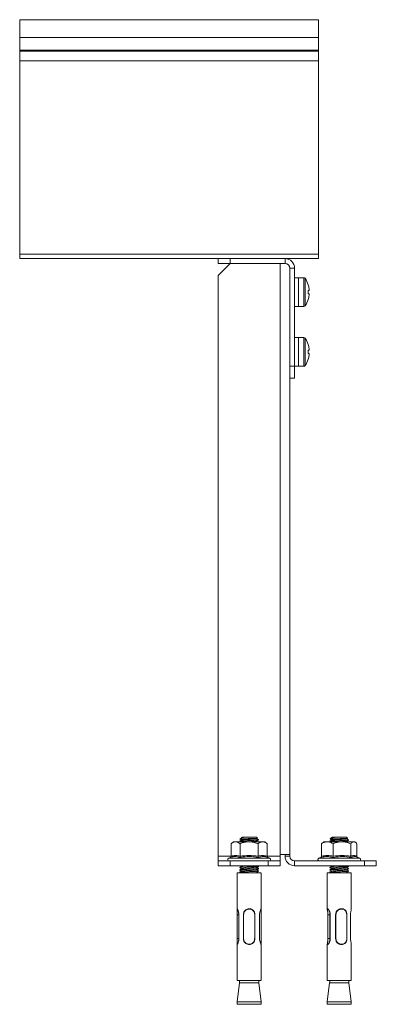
# Model space of a CAD drawing. Header units: millimetres. Extents: x -229 to 367, y -1014 to -58.
# Tile 7 of 7: x 218 to 367, y -470 to -58. Entities that reach past the tile are written whole.
import ezdxf

# ---------------------------------------------------------------- set-up
doc = ezdxf.new("R2010")
doc.units = ezdxf.units.MM

msp = doc.modelspace()

# ---------------------------------------------------------------- linework, layer by layer
at = {"color": 7, "linetype": 'Continuous', "lineweight": 15}
for p, q in [((342.61, -57.56), (217.61, -57.56)), ((217.61, -57.56), (217.61, -65.02)), ((342.61, -57.56), (342.61, -65.02)), ((217.61, -65.02), (217.61, -70.33)), ((342.61, -65.02), (342.61, -70.33)), ((217.61, -70.33), (217.61, -70.69)), ((217.61, -70.69), (217.61, -74.82)), ((342.61, -70.33), (342.61, -70.69)), ((342.61, -70.69), (342.61, -74.82)), ((217.61, -74.82), (217.61, -155.66)), ((342.61, -74.82), (342.61, -155.66)), ((217.61, -155.66), (217.61, -157.56)), ((342.61, -155.66), (342.61, -157.56)), ((217.61, -157.56), (300.61, -157.56)), ((300.61, -159.56), (300.61, -157.56)), ((300.61, -157.56), (305.61, -157.56)), ((305.61, -159.56), (300.61, -159.56)), ((305.61, -159.56), (300.61, -164.56)), ((305.61, -157.56), (305.61, -159.56)), ((305.61, -157.56), (328.61, -157.56)), ((305.61, -159.56), (328.61, -159.56)), ((328.61, -157.56), (342.61, -157.56)), ((300.61, -407.57), (300.61, -164.56)), ((330.61, -161.56), (330.61, -202.56)), ((332.61, -161.56), (332.61, -202.56)), ((334.21, -165.56), (332.61, -165.56)), ((336.53, -165.56), (334.21, -165.56)), ((334.21, -171.56), (334.21, -165.56)), ((334.21, -165.56), (334.21, -177.56)), ((338.29, -168.47), (338.31, -168.46)), ((334.21, -177.56), (334.21, -171.56)), ((338.69, -170.85), (338.29, -170.85)), ((338.29, -172.27), (338.69, -172.27)), ((338.69, -170.23), (338.69, -170.85)), ((338.69, -172.27), (338.69, -172.9)), ((338.31, -174.67), (338.29, -174.66)), ((332.61, -177.56), (334.21, -177.56)), ((334.21, -177.56), (336.53, -177.56)), ((334.21, -190.56), (332.61, -190.56)), ((336.53, -190.56), (334.21, -190.56)), ((334.21, -196.56), (334.21, -190.56)), ((334.21, -190.56), (334.21, -202.56)), ((338.29, -193.47), (338.31, -193.46)), ((334.21, -202.56), (334.21, -196.56)), ((338.69, -195.85), (338.29, -195.85)), ((338.29, -197.27), (338.69, -197.27)), ((338.69, -195.23), (338.69, -195.85)), ((338.69, -197.27), (338.69, -197.9)), ((338.31, -199.67), (338.29, -199.66)), ((330.61, -202.56), (332.61, -202.56)), ((330.61, -207.56), (330.61, -202.56)), ((332.61, -202.56), (334.21, -202.56)), ((332.61, -202.56), (332.61, -207.56)), ((334.21, -202.56), (336.53, -202.56)), ((332.61, -207.56), (330.61, -207.56)), ((330.61, -406.92), (330.61, -207.56)), ((310.61, -399.57), (310.44, -399.73)), ((316.61, -399.57), (310.61, -399.57)), ((317.09, -400.05), (316.61, -399.57)), ((348.29, -399.57), (348.09, -399.77)), ((348.32, -399.57), (348.29, -399.57)), ((354.29, -399.57), (348.32, -399.57)), ((354.8, -400.08), (354.29, -399.57)), ((307.11, -401.57), (306.07, -402.4)), ((306.1, -407.63), (306.1, -402.37)), ((307.11, -401.57), (307.95, -401.57)), ((313.55, -401.57), (307.95, -401.57)), ((309.65, -401.32), (310.08, -401.57)), ((310.2, -399.98), (309.8, -400.37)), ((309.8, -407.63), (309.8, -402.37)), ((310.52, -399.8), (310.25, -399.95)), ((319.21, -401.57), (313.55, -401.57)), ((316.69, -400.33), (317.09, -400.09)), ((317.31, -407.63), (317.31, -402.37)), ((320.11, -401.57), (319.21, -401.57)), ((321.15, -402.4), (320.11, -401.57)), ((321.11, -407.63), (321.11, -402.37)), ((343.91, -407.63), (343.91, -402.37)), ((344.79, -401.57), (344.39, -401.89)), ((344.79, -401.57), (346.34, -401.57)), ((352.46, -401.57), (346.34, -401.57)), ((347.33, -401.35), (347.72, -401.57)), ((347.81, -400.05), (347.48, -400.38)), ((348.21, -399.82), (347.84, -400.03)), ((348.77, -407.63), (348.77, -402.37)), ((357.41, -401.57), (352.46, -401.57)), ((354.37, -400.35), (354.77, -400.12)), ((354.8, -401.57), (354.4, -401.34)), ((356.15, -407.63), (356.15, -402.37)), ((357.79, -401.57), (357.41, -401.57)), ((358.19, -401.89), (357.79, -401.57)), ((358.68, -407.63), (358.68, -402.37)), ((300.61, -409.57), (300.61, -407.57)), ((326.61, -407.57), (326.61, -406.92)), ((326.61, -406.92), (330.61, -406.92)), ((326.61, -407.57), (326.61, -409.57)), ((328.61, -406.92), (328.61, -407.57)), ((330.61, -407.57), (330.61, -406.92)), ((300.61, -411.57), (300.61, -409.57)), ((300.61, -409.57), (305.61, -409.57)), ((305.61, -411.57), (300.61, -411.57)), ((305.69, -408.14), (305.07, -408.37)), ((305.61, -409.57), (305.61, -411.57)), ((321.61, -409.57), (305.61, -409.57)), ((321.61, -411.57), (305.61, -411.57)), ((317.57, -411.8), (317.17, -411.57)), ((317.57, -411.86), (317.53, -411.84)), ((322.15, -408.37), (321.5, -408.13)), ((321.61, -411.57), (321.61, -409.57)), ((321.61, -409.57), (326.61, -409.57)), ((326.61, -411.57), (321.61, -411.57)), ((326.61, -409.57), (326.61, -411.57)), ((361.79, -409.57), (332.61, -409.57)), ((332.61, -411.57), (361.79, -411.57)), ((343.71, -408.02), (342.75, -408.37)), ((359.84, -408.37), (358.55, -407.9)), ((361.79, -411.57), (361.79, -409.57)), ((361.79, -409.57), (366.79, -409.57)), ((366.79, -411.57), (361.79, -411.57)), ((366.79, -409.57), (366.79, -411.57)), ((308.61, -414.57), (308.61, -429.57)), ((308.61, -414.57), (318.49, -414.57)), ((309.69, -412.34), (309.65, -412.36)), ((309.69, -413.34), (309.65, -413.36)), ((309.65, -414.32), (310.08, -414.57)), ((309.69, -414.34), (309.65, -414.36)), ((309.66, -414.39), (309.97, -414.57)), ((317.57, -412.86), (317.53, -412.84)), ((317.57, -413.86), (317.53, -413.84)), ((318.61, -429.57), (318.61, -414.57)), ((318.61, -415.57), (318.61, -429.57)), ((346.29, -414.57), (346.29, -429.75)), ((346.29, -414.57), (356.29, -414.57)), ((347.33, -414.35), (347.72, -414.57)), ((354.8, -414.57), (354.4, -414.34)), ((356.29, -429.79), (356.29, -414.73)), ((308.61, -429.57), (308.61, -430.54)), ((308.64, -442.07), (308.64, -432.07)), ((309.28, -432.07), (309.28, -442.07)), ((311.21, -442.07), (311.21, -432.07)), ((316.01, -432.07), (316.01, -442.07)), ((317.94, -442.07), (317.94, -432.07)), ((318.57, -442.07), (318.57, -432.07)), ((318.61, -430.56), (318.61, -429.62)), ((346.57, -442.07), (346.57, -432.07)), ((347.29, -430.87), (347.29, -443.26)), ((347.51, -432.07), (347.51, -442.07)), ((349.76, -442.07), (349.76, -432.07)), ((349.79, -432.07), (349.76, -432.07)), ((352.24, -429.57), (352.23, -429.57)), ((354.5, -442.07), (354.5, -432.07)), ((356.02, -442.07), (356.02, -432.07)), ((308.61, -443.58), (308.61, -444.55)), ((308.61, -444.56), (308.61, -459.57)), ((318.61, -444.51), (318.61, -443.56)), ((318.61, -459.57), (318.61, -444.56)), ((318.61, -444.57), (318.61, -458.57)), ((346.29, -444.38), (346.29, -459.57)), ((349.79, -442.07), (349.76, -442.07)), ((352.23, -444.57), (352.24, -444.57)), ((356.29, -459.41), (356.29, -444.37)), ((308.61, -459.57), (318.49, -459.57)), ((309.59, -460.57), (308.61, -468.57)), ((309.59, -460.57), (317.62, -460.57)), ((309.61, -459.57), (309.61, -460.57)), ((317.61, -460.57), (317.61, -459.57)), ((317.62, -460.57), (317.63, -460.57)), ((318.61, -468.57), (317.63, -460.57)), ((346.29, -459.57), (356.29, -459.57)), ((347.27, -460.57), (346.29, -468.57)), ((347.27, -460.57), (355.31, -460.57)), ((347.29, -459.57), (347.29, -460.57)), ((355.29, -460.57), (355.29, -459.57)), ((356.29, -468.57), (355.31, -460.57)), ((308.61, -468.57), (308.61, -469.57)), ((308.61, -468.57), (318.6, -468.57)), ((318.61, -469.57), (308.61, -469.57)), ((318.6, -468.57), (318.61, -468.57)), ((318.61, -469.57), (318.61, -468.57)), ((346.29, -468.57), (346.29, -469.57)), ((346.29, -468.57), (356.29, -468.57)), ((346.33, -469.57), (346.29, -469.57)), ((356.29, -469.57), (346.33, -469.57)), ((356.29, -469.57), (356.29, -468.57))]:
    msp.add_line(p, q, dxfattribs=at)
at = {"color": 7, "linetype": 'Continuous', "lineweight": 0}
for p, q in [((217.61, -65.02), (342.61, -65.02)), ((217.61, -70.33), (342.61, -70.33)), ((217.61, -70.69), (342.61, -70.69)), ((217.61, -74.82), (342.61, -74.82)), ((217.61, -155.66), (342.61, -155.66)), ((326.61, -406.92), (326.61, -159.56)), ((328.61, -159.56), (328.61, -157.56)), ((332.61, -161.56), (330.61, -161.56)), ((336.53, -165.56), (336.53, -177.56)), ((336.97, -165.79), (336.97, -177.34)), ((336.53, -190.56), (336.53, -202.56)), ((336.97, -190.79), (336.97, -202.34)), ((306.1, -407.57), (300.61, -407.57)), ((326.61, -407.57), (321.11, -407.57)), ((330.61, -407.57), (328.61, -407.57)), ((305.07, -408.37), (322.15, -408.37)), ((332.61, -409.57), (332.61, -411.57)), ((342.75, -408.37), (359.84, -408.37)), ((308.64, -432.07), (309.28, -432.07)), ((311.29, -432.08), (311.29, -442.06)), ((315.92, -442.06), (315.92, -432.08)), ((346.57, -432.07), (347.29, -432.07)), ((349.79, -442.07), (349.79, -432.07)), ((349.9, -432.08), (349.9, -442.06)), ((354.44, -442.06), (354.44, -432.08)), ((308.64, -442.07), (309.28, -442.07)), ((346.57, -442.07), (347.29, -442.07))]:
    msp.add_line(p, q, dxfattribs=at)
at = {"color": 7, "linetype": 'Continuous', "lineweight": 15}
for centre, radius, start, end in [((328.61, -161.56), 4, 0, 90), ((328.61, -161.56), 2, 0, 90), ((336.53, -166.1), 0.54, 35.2515, 90), ((328.81, -171.56), 10, 18.0819, 35.2515), ((328.81, -171.56), 9.97, 7.7067, 18.0605), ((327.26, -171.56), 11.05, 356.3161, 3.6839), ((328.81, -171.56), 9.97, 341.9395, 352.2933), ((328.81, -171.56), 10, 324.7485, 341.9181), ((336.53, -177.02), 0.54, 270, 324.7485), ((336.53, -191.1), 0.54, 35.2515, 90), ((328.81, -196.56), 10, 18.0819, 35.2515), ((328.81, -196.56), 9.97, 7.7067, 18.0605), ((327.26, -196.56), 11.05, 356.3161, 3.6839), ((328.81, -196.56), 10, 324.7485, 341.9181), ((328.81, -196.56), 9.97, 341.9395, 352.2933), ((336.53, -202.02), 0.54, 270, 324.7485), ((332.61, -407.57), 4, 180, 270), ((332.61, -407.57), 2, 180, 270), ((305.28, -408.95), 0.619, 110, 270), ((321.94, -408.95), 0.619, 270, 70), ((342.96, -408.95), 0.619, 110, 270), ((359.62, -408.95), 0.619, 270, 70), ((313.61, -415.67), 5, 1.146, 12.709), ((313.61, -458.47), 5, 347.291, 358.854)]:
    msp.add_arc(centre, radius, start, end, dxfattribs=at)
for centre, major_axis, start_param, end_param in [((351.29, -415.67), (3.85, 3.85), 5.592581, 5.624807), ((351.29, -458.47), (-3.85, 3.85), 3.799971, 3.832197)]:
    msp.add_ellipse(centre, major_axis=major_axis, ratio=0.826352, start_param=start_param, end_param=end_param, dxfattribs=at)
for points, knots in [([(307.95, -401.57), (307.46, -401.67), (306.83, -401.8), (306.24, -402.26), (306.1, -402.37)], [0, 0, 0, 0, 0.769007, 1, 1, 1, 1]), ([(309.8, -402.37), (309.54, -402.18), (309.02, -401.79), (308.39, -401.58), (308.03, -401.57), (307.95, -401.57)], [0, 0, 0, 0, 0.434794, 0.879848, 1, 1, 1, 1]), ([(309.65, -400.32), (309.79, -400.4), (310.08, -400.56), (310.36, -400.73), (310.5, -400.81)], [0, 0, 0, 0, 0.512735, 1, 1, 1, 1]), ([(310.52, -400.8), (310.37, -400.88), (310.08, -401.05), (309.79, -401.21), (309.65, -401.3)], [0, 0, 0, 0, 0.499874, 1, 1, 1, 1]), ([(317.5, -400.8), (317.53, -400.8), (317.65, -400.83), (317.23, -400.88), (316.3, -400.94), (314.91, -401.01), (313.34, -401.07), (311.8, -401.13), (310.56, -401.19), (309.79, -401.25), (309.74, -401.28), (309.72, -401.3)], [0, 0, 0, 0, 0.0405946, 0.1655946, 0.2905946, 0.4155946, 0.5405946, 0.6655946, 0.7905946, 0.9155946, 1, 1, 1, 1]), ([(313.55, -401.57), (312.56, -401.67), (311.28, -401.8), (310.08, -402.26), (309.8, -402.37)], [0, 0, 0, 0, 0.769007, 1, 1, 1, 1]), ([(309.82, -400.39), (309.84, -400.38), (309.9, -400.36), (310.5, -400.33), (311.42, -400.29), (312.6, -400.26), (313.87, -400.23), (315.08, -400.19), (316.11, -400.16), (316.81, -400.12), (317.14, -400.09), (317.08, -400.08), (317.06, -400.07)], [0, 0, 0, 0, 0.092603, 0.203638, 0.314707, 0.424132, 0.532857, 0.640699, 0.747094, 0.853343, 0.957417, 1, 1, 1, 1]), ([(311.63, -399.67), (311.37, -399.71), (310.83, -399.79), (310.33, -399.9), (310.25, -399.97), (310.22, -400)], [0, 0, 0, 0, 0.353545, 0.721803, 1, 1, 1, 1]), ([(310.46, -399.76), (310.46, -399.75), (310.43, -399.74), (310.77, -399.71), (311.25, -399.68), (311.58, -399.67), (311.63, -399.67)], [0, 0, 0, 0, 0.147383, 0.536302, 0.920923, 1, 1, 1, 1]), ([(311.63, -399.67), (311.51, -399.68), (311.09, -399.7), (310.63, -399.75), (310.59, -399.78), (310.57, -399.8)], [0, 0, 0, 0, 0.200774, 0.687845, 1, 1, 1, 1]), ([(316.67, -400.32), (316.6, -400.34), (316.46, -400.38), (315.7, -400.44), (314.63, -400.51), (313.4, -400.57), (312.2, -400.63), (311.23, -400.69), (310.63, -400.75), (310.59, -400.78), (310.57, -400.8)], [0, 0, 0, 0, 0.119252, 0.251877, 0.384502, 0.517128, 0.649753, 0.782378, 0.915003, 1, 1, 1, 1]), ([(316.67, -401.32), (316.6, -401.34), (316.46, -401.38), (315.7, -401.44), (314.63, -401.51), (313.81, -401.55), (313.4, -401.57)], [0, 0, 0, 0, 0.230605, 0.48707, 0.743535, 1, 1, 1, 1]), ([(317.31, -402.37), (316.78, -402.18), (315.72, -401.79), (314.43, -401.58), (313.71, -401.57), (313.55, -401.57)], [0, 0, 0, 0, 0.434794, 0.879848, 1, 1, 1, 1]), ([(316.69, -401.33), (316.83, -401.24), (317.12, -401.07), (317.41, -400.91), (317.56, -400.82)], [0, 0, 0, 0, 0.499822, 1, 1, 1, 1]), ([(317.57, -400.8), (317.42, -400.71), (317.14, -400.55), (316.86, -400.39), (316.72, -400.31)], [0, 0, 0, 0, 0.512051, 1, 1, 1, 1]), ([(317.17, -401.57), (317.16, -401.56), (317.01, -401.47), (316.86, -401.39), (316.72, -401.31)], [0, 0, 0, 0, 0.080124, 1, 1, 1, 1]), ([(319.21, -401.57), (319.13, -401.57), (318.52, -401.59), (317.88, -401.93), (317.35, -402.33), (317.31, -402.37)], [0, 0, 0, 0, 0.127944, 0.927356, 1, 1, 1, 1]), ([(321.11, -402.37), (320.95, -402.25), (320.34, -401.79), (319.69, -401.66), (319.21, -401.57)], [0, 0, 0, 0, 0.263898, 1, 1, 1, 1]), ([(346.34, -401.57), (345.7, -401.67), (344.87, -401.8), (344.09, -402.26), (343.91, -402.37)], [0, 0, 0, 0, 0.769007, 1, 1, 1, 1]), ([(344.41, -401.99), (344.27, -402.06), (344.1, -402.14), (343.94, -402.33), (343.91, -402.37)], [0, 0, 0, 0, 0.816942, 1, 1, 1, 1]), ([(348.77, -402.37), (348.43, -402.18), (347.74, -401.79), (346.91, -401.58), (346.44, -401.57), (346.34, -401.57)], [0, 0, 0, 0, 0.4347938, 0.8798477, 1, 1, 1, 1]), ([(348.21, -400.82), (348.06, -400.91), (347.77, -401.07), (347.48, -401.24), (347.34, -401.32)], [0, 0, 0, 0, 0.499872, 1, 1, 1, 1]), ([(355.17, -400.85), (355.16, -400.86), (355.15, -400.89), (354.48, -400.94), (353.31, -401.01), (351.79, -401.07), (350.21, -401.13), (348.78, -401.19), (347.77, -401.26), (347.28, -401.31), (347.38, -401.34), (347.41, -401.35)], [0, 0, 0, 0, 0.056877, 0.183056, 0.309235, 0.435414, 0.561593, 0.687772, 0.813951, 0.94013, 1, 1, 1, 1]), ([(347.5, -400.41), (347.49, -400.41), (347.46, -400.39), (347.86, -400.36), (348.64, -400.33), (349.74, -400.29), (350.99, -400.26), (352.25, -400.23), (353.38, -400.19), (354.24, -400.16), (354.76, -400.12), (354.78, -400.1), (354.79, -400.09)], [0, 0, 0, 0, 0.042143, 0.154961, 0.265428, 0.37593, 0.484796, 0.592966, 0.700257, 0.806107, 0.911814, 1, 1, 1, 1]), ([(347.49, -400.44), (347.59, -400.49), (347.81, -400.62), (348.04, -400.76), (348.18, -400.84)], [0, 0, 0, 0, 0.400351, 1, 1, 1, 1]), ([(349.8, -399.67), (349.5, -399.71), (348.88, -399.79), (348.21, -399.91), (347.84, -400), (347.83, -400.06), (347.83, -400.07)], [0, 0, 0, 0, 0.2876667, 0.5873054, 0.9017092, 1, 1, 1, 1]), ([(348.1, -399.78), (348.13, -399.77), (348.21, -399.74), (348.76, -399.71), (349.36, -399.68), (349.74, -399.67), (349.8, -399.67)], [0, 0, 0, 0, 0.300694, 0.61968, 0.935142, 1, 1, 1, 1]), ([(354.32, -400.35), (354.31, -400.36), (354.3, -400.39), (353.78, -400.44), (352.87, -400.51), (351.68, -400.57), (350.45, -400.63), (349.33, -400.69), (348.56, -400.76), (348.18, -400.8), (348.22, -400.82), (348.22, -400.82)], [0, 0, 0, 0, 0.055295, 0.189222, 0.323149, 0.457076, 0.591002, 0.724929, 0.858856, 0.992783, 1, 1, 1, 1]), ([(352.46, -401.57), (351.49, -401.67), (350.22, -401.8), (349.04, -402.26), (348.77, -402.37)], [0, 0, 0, 0, 0.769007, 1, 1, 1, 1]), ([(354.32, -401.35), (354.31, -401.36), (354.3, -401.39), (353.78, -401.44), (352.87, -401.51), (352.07, -401.55), (351.67, -401.57)], [0, 0, 0, 0, 0.120976, 0.413984, 0.706992, 1, 1, 1, 1]), ([(356.15, -402.37), (355.64, -402.18), (354.59, -401.79), (353.33, -401.58), (352.61, -401.57), (352.46, -401.57)], [0, 0, 0, 0, 0.434794, 0.879848, 1, 1, 1, 1]), ([(354.37, -401.35), (354.52, -401.27), (354.81, -401.1), (355.1, -400.94), (355.24, -400.85)], [0, 0, 0, 0, 0.499892, 1, 1, 1, 1]), ([(355.25, -400.83), (355.11, -400.75), (354.83, -400.58), (354.54, -400.42), (354.4, -400.34)], [0, 0, 0, 0, 0.511958, 1, 1, 1, 1]), ([(357.41, -401.57), (357.36, -401.57), (356.96, -401.59), (356.53, -401.93), (356.18, -402.33), (356.15, -402.37)], [0, 0, 0, 0, 0.127944, 0.927356, 1, 1, 1, 1]), ([(358.68, -402.37), (358.57, -402.25), (358.17, -401.79), (357.73, -401.66), (357.41, -401.57)], [0, 0, 0, 0, 0.263898, 1, 1, 1, 1]), ([(306.1, -407.63), (306.1, -407.69), (306.09, -407.79), (306, -407.94), (305.88, -408.06), (305.77, -408.11), (305.71, -408.13), (305.71, -408.13)], [0, 0, 0, 0, 0.236168, 0.471367, 0.732415, 0.993147, 1, 1, 1, 1]), ([(309.6, -408.13), (309.6, -408.13), (309.63, -408.11), (309.69, -408.06), (309.75, -407.94), (309.79, -407.79), (309.8, -407.69), (309.8, -407.63)], [0, 0, 0, 0, 0.006853, 0.267585, 0.528633, 0.763832, 1, 1, 1, 1]), ([(317.5, -408.13), (317.5, -408.13), (317.47, -408.11), (317.42, -408.06), (317.36, -407.94), (317.31, -407.79), (317.31, -407.69), (317.31, -407.63)], [0, 0, 0, 0, 0.006853, 0.267585, 0.528633, 0.763832, 1, 1, 1, 1]), ([(321.5, -408.13), (321.5, -408.13), (321.45, -408.11), (321.34, -408.06), (321.22, -407.94), (321.13, -407.79), (321.12, -407.69), (321.11, -407.63)], [0, 0, 0, 0, 0.006853, 0.267585, 0.528633, 0.763832, 1, 1, 1, 1]), ([(343.91, -407.63), (343.9, -407.69), (343.89, -407.79), (343.81, -407.94), (343.69, -408.06), (343.58, -408.11), (343.53, -408.13), (343.53, -408.13)], [0, 0, 0, 0, 0.236168, 0.471367, 0.732415, 0.993147, 1, 1, 1, 1]), ([(348.64, -408.13), (348.64, -408.13), (348.66, -408.11), (348.7, -408.06), (348.74, -407.94), (348.77, -407.79), (348.77, -407.69), (348.77, -407.63)], [0, 0, 0, 0, 0.006853, 0.267585, 0.528633, 0.763832, 1, 1, 1, 1]), ([(356.41, -408.13), (356.41, -408.13), (356.37, -408.11), (356.3, -408.06), (356.22, -407.94), (356.17, -407.79), (356.16, -407.69), (356.15, -407.63)], [0, 0, 0, 0, 0.006853, 0.267585, 0.528633, 0.763832, 1, 1, 1, 1]), ([(358.87, -408.02), (358.84, -407.99), (358.77, -407.93), (358.69, -407.79), (358.68, -407.69), (358.68, -407.63)], [0, 0, 0, 0, 0.290567, 0.644554, 1, 1, 1, 1]), ([(310.22, -407.97), (310.17, -408), (309.98, -408.11), (309.79, -408.21), (309.65, -408.3)], [0, 0, 0, 0, 0.234904, 1, 1, 1, 1]), ([(310.52, -411.8), (310.37, -411.88), (310.08, -412.05), (309.79, -412.21), (309.65, -412.3)], [0, 0, 0, 0, 0.499874, 1, 1, 1, 1]), ([(317.5, -411.8), (317.53, -411.8), (317.65, -411.83), (317.23, -411.88), (316.3, -411.94), (314.91, -412.01), (313.34, -412.07), (311.8, -412.13), (310.56, -412.19), (309.79, -412.25), (309.74, -412.28), (309.72, -412.3)], [0, 0, 0, 0, 0.0405946, 0.1655946, 0.2905946, 0.4155946, 0.5405946, 0.6655946, 0.7905946, 0.9155946, 1, 1, 1, 1]), ([(309.97, -411.57), (310.01, -411.59), (310.17, -411.68), (310.32, -411.77), (310.44, -411.84)], [0, 0, 0, 0, 0.253652, 1, 1, 1, 1]), ([(310.08, -411.57), (310.08, -411.57), (310.22, -411.65), (310.36, -411.73), (310.5, -411.81)], [0, 0, 0, 0, 0.002951, 1, 1, 1, 1]), ([(313.4, -411.57), (313, -411.59), (312.19, -411.63), (311.23, -411.69), (310.63, -411.75), (310.59, -411.78), (310.57, -411.8)], [0, 0, 0, 0, 0.274659, 0.549317, 0.823976, 1, 1, 1, 1]), ([(316.69, -412.33), (316.83, -412.24), (317.12, -412.07), (317.41, -411.91), (317.56, -411.82)], [0, 0, 0, 0, 0.499822, 1, 1, 1, 1]), ([(316.77, -412.34), (316.9, -412.27), (317.16, -412.12), (317.43, -411.96), (317.57, -411.88)], [0, 0, 0, 0, 0.456166, 1, 1, 1, 1]), ([(348.21, -411.82), (348.06, -411.91), (347.77, -412.07), (347.48, -412.24), (347.34, -412.32)], [0, 0, 0, 0, 0.499872, 1, 1, 1, 1]), ([(355.17, -411.85), (355.16, -411.86), (355.15, -411.89), (354.48, -411.94), (353.31, -412.01), (351.79, -412.07), (350.21, -412.13), (348.78, -412.19), (347.77, -412.26), (347.28, -412.31), (347.38, -412.34), (347.41, -412.35)], [0, 0, 0, 0, 0.056877, 0.183056, 0.309235, 0.435414, 0.561593, 0.687772, 0.813951, 0.94013, 1, 1, 1, 1]), ([(347.72, -411.57), (347.73, -411.58), (347.89, -411.67), (348.04, -411.76), (348.18, -411.84)], [0, 0, 0, 0, 0.113185, 1, 1, 1, 1]), ([(351.67, -411.57), (351.27, -411.59), (350.45, -411.63), (349.33, -411.69), (348.56, -411.76), (348.18, -411.8), (348.22, -411.82), (348.22, -411.82)], [0, 0, 0, 0, 0.246677, 0.493353, 0.74003, 0.986706, 1, 1, 1, 1]), ([(354.37, -412.35), (354.52, -412.27), (354.81, -412.1), (355.1, -411.94), (355.24, -411.85)], [0, 0, 0, 0, 0.499892, 1, 1, 1, 1]), ([(355.25, -411.83), (355.11, -411.75), (354.96, -411.66), (354.81, -411.57), (354.8, -411.57)], [0, 0, 0, 0, 0.964627, 1, 1, 1, 1]), ([(309.65, -412.32), (309.79, -412.4), (310.08, -412.56), (310.36, -412.73), (310.5, -412.81)], [0, 0, 0, 0, 0.512735, 1, 1, 1, 1]), ([(310.52, -412.8), (310.37, -412.88), (310.08, -413.05), (309.79, -413.21), (309.65, -413.3)], [0, 0, 0, 0, 0.499874, 1, 1, 1, 1]), ([(309.65, -413.32), (309.79, -413.4), (310.08, -413.56), (310.36, -413.73), (310.5, -413.81)], [0, 0, 0, 0, 0.512735, 1, 1, 1, 1]), ([(310.52, -413.8), (310.37, -413.88), (310.08, -414.05), (309.79, -414.21), (309.65, -414.3)], [0, 0, 0, 0, 0.499874, 1, 1, 1, 1]), ([(309.66, -412.39), (309.8, -412.47), (310.06, -412.62), (310.32, -412.77), (310.44, -412.84)], [0, 0, 0, 0, 0.553525, 1, 1, 1, 1]), ([(309.66, -413.39), (309.8, -413.47), (310.06, -413.62), (310.32, -413.77), (310.44, -413.84)], [0, 0, 0, 0, 0.553525, 1, 1, 1, 1]), ([(317.5, -412.8), (317.53, -412.8), (317.65, -412.83), (317.23, -412.88), (316.3, -412.94), (314.91, -413.01), (313.34, -413.07), (311.8, -413.13), (310.56, -413.19), (309.79, -413.25), (309.74, -413.28), (309.72, -413.3)], [0, 0, 0, 0, 0.040595, 0.165595, 0.290595, 0.415595, 0.540595, 0.665595, 0.790595, 0.915595, 1, 1, 1, 1]), ([(317.5, -413.8), (317.53, -413.8), (317.65, -413.83), (317.23, -413.88), (316.3, -413.94), (314.91, -414.01), (313.34, -414.07), (311.8, -414.13), (310.56, -414.19), (309.79, -414.25), (309.74, -414.28), (309.72, -414.3)], [0, 0, 0, 0, 0.0405946, 0.1655946, 0.2905946, 0.4155946, 0.5405946, 0.6655946, 0.7905946, 0.9155946, 1, 1, 1, 1]), ([(316.67, -412.32), (316.6, -412.34), (316.46, -412.38), (315.7, -412.44), (314.63, -412.51), (313.4, -412.57), (312.2, -412.63), (311.23, -412.69), (310.63, -412.75), (310.59, -412.78), (310.57, -412.8)], [0, 0, 0, 0, 0.119252, 0.251877, 0.384502, 0.517128, 0.649753, 0.782378, 0.915003, 1, 1, 1, 1]), ([(316.67, -413.32), (316.6, -413.34), (316.46, -413.38), (315.7, -413.44), (314.63, -413.51), (313.4, -413.57), (312.2, -413.63), (311.23, -413.69), (310.63, -413.75), (310.59, -413.78), (310.57, -413.8)], [0, 0, 0, 0, 0.119252, 0.251877, 0.384502, 0.517128, 0.649753, 0.782378, 0.915003, 1, 1, 1, 1]), ([(316.69, -413.33), (316.83, -413.24), (317.12, -413.07), (317.41, -412.91), (317.56, -412.82)], [0, 0, 0, 0, 0.499822, 1, 1, 1, 1]), ([(316.69, -414.33), (316.83, -414.24), (317.12, -414.07), (317.41, -413.91), (317.56, -413.82)], [0, 0, 0, 0, 0.499822, 1, 1, 1, 1]), ([(317.57, -412.8), (317.42, -412.71), (317.14, -412.55), (316.86, -412.39), (316.72, -412.31)], [0, 0, 0, 0, 0.512051, 1, 1, 1, 1]), ([(317.57, -413.8), (317.42, -413.71), (317.14, -413.55), (316.86, -413.39), (316.72, -413.31)], [0, 0, 0, 0, 0.512051, 1, 1, 1, 1]), ([(317.17, -414.57), (317.16, -414.56), (317.01, -414.47), (316.86, -414.39), (316.72, -414.31)], [0, 0, 0, 0, 0.080124, 1, 1, 1, 1]), ([(316.77, -413.34), (316.9, -413.27), (317.16, -413.12), (317.43, -412.96), (317.57, -412.88)], [0, 0, 0, 0, 0.456166, 1, 1, 1, 1]), ([(316.77, -414.34), (316.9, -414.27), (317.16, -414.12), (317.43, -413.96), (317.57, -413.88)], [0, 0, 0, 0, 0.456166, 1, 1, 1, 1]), ([(347.33, -412.35), (347.48, -412.43), (347.76, -412.59), (348.04, -412.76), (348.18, -412.84)], [0, 0, 0, 0, 0.513308, 1, 1, 1, 1]), ([(347.33, -413.35), (347.48, -413.43), (347.76, -413.59), (348.04, -413.76), (348.18, -413.84)], [0, 0, 0, 0, 0.513308, 1, 1, 1, 1]), ([(348.21, -412.82), (348.06, -412.91), (347.77, -413.07), (347.48, -413.24), (347.34, -413.32)], [0, 0, 0, 0, 0.499872, 1, 1, 1, 1]), ([(348.21, -413.82), (348.06, -413.91), (347.77, -414.07), (347.48, -414.24), (347.34, -414.32)], [0, 0, 0, 0, 0.499872, 1, 1, 1, 1]), ([(355.17, -412.85), (355.16, -412.86), (355.15, -412.89), (354.48, -412.94), (353.31, -413.01), (351.79, -413.07), (350.21, -413.13), (348.78, -413.19), (347.77, -413.26), (347.28, -413.31), (347.38, -413.34), (347.41, -413.35)], [0, 0, 0, 0, 0.056877, 0.183056, 0.309235, 0.435414, 0.561593, 0.687772, 0.813951, 0.94013, 1, 1, 1, 1]), ([(355.17, -413.85), (355.16, -413.86), (355.15, -413.89), (354.48, -413.94), (353.31, -414.01), (351.79, -414.07), (350.21, -414.13), (348.78, -414.19), (347.77, -414.26), (347.28, -414.31), (347.38, -414.34), (347.41, -414.35)], [0, 0, 0, 0, 0.056877, 0.183056, 0.309235, 0.435414, 0.561593, 0.687772, 0.813951, 0.94013, 1, 1, 1, 1]), ([(354.32, -412.35), (354.31, -412.36), (354.3, -412.39), (353.78, -412.44), (352.87, -412.51), (351.68, -412.57), (350.45, -412.63), (349.33, -412.69), (348.56, -412.76), (348.18, -412.8), (348.22, -412.82), (348.22, -412.82)], [0, 0, 0, 0, 0.0552954, 0.1892221, 0.3231489, 0.4570756, 0.5910024, 0.7249291, 0.8588558, 0.9927826, 1, 1, 1, 1]), ([(354.32, -413.35), (354.31, -413.36), (354.3, -413.39), (353.78, -413.44), (352.87, -413.51), (351.68, -413.57), (350.45, -413.63), (349.33, -413.69), (348.56, -413.76), (348.18, -413.8), (348.22, -413.82), (348.22, -413.82)], [0, 0, 0, 0, 0.055295, 0.189222, 0.323149, 0.457076, 0.591002, 0.724929, 0.858856, 0.992783, 1, 1, 1, 1]), ([(354.37, -413.35), (354.52, -413.27), (354.81, -413.1), (355.1, -412.94), (355.24, -412.85)], [0, 0, 0, 0, 0.499892, 1, 1, 1, 1]), ([(354.37, -414.35), (354.52, -414.27), (354.81, -414.1), (355.1, -413.94), (355.24, -413.85)], [0, 0, 0, 0, 0.499892, 1, 1, 1, 1]), ([(355.25, -412.83), (355.11, -412.75), (354.83, -412.58), (354.54, -412.42), (354.4, -412.34)], [0, 0, 0, 0, 0.511958, 1, 1, 1, 1]), ([(355.25, -413.83), (355.11, -413.75), (354.83, -413.58), (354.54, -413.42), (354.4, -413.34)], [0, 0, 0, 0, 0.511958, 1, 1, 1, 1]), ([(308.61, -429.57), (308.61, -429.57), (308.61, -429.57), (308.62, -429.6), (308.65, -429.65), (308.69, -429.73), (308.73, -429.83), (308.79, -429.95), (308.85, -430.1), (308.91, -430.23), (308.96, -430.37), (309.01, -430.53), (309.07, -430.7), (309.12, -430.89), (309.17, -431.08), (309.21, -431.29), (309.25, -431.53), (309.27, -431.79), (309.28, -431.97), (309.28, -432.07)], [0, 0, 0, 0, 0.036961, 0.083893, 0.179337, 0.227937, 0.275639, 0.372432, 0.421586, 0.473793, 0.526324, 0.579862, 0.633748, 0.689011, 0.744693, 0.801785, 0.859414, 0.929136, 1, 1, 1, 1]), ([(308.64, -432.07), (308.64, -432), (308.64, -431.81), (308.64, -431.55), (308.63, -431.3), (308.62, -431.06), (308.61, -430.83), (308.61, -430.62), (308.61, -430.41), (308.62, -430.21), (308.64, -430.04), (308.66, -429.92), (308.69, -429.84), (308.71, -429.8), (308.71, -429.78)], [0, 0, 0, 0, 0.065091, 0.197746, 0.265446, 0.330526, 0.462639, 0.529751, 0.600212, 0.743232, 0.815939, 0.89081, 0.966247, 1, 1, 1, 1]), ([(311.21, -432.07), (311.22, -431.95), (311.26, -431.58), (311.39, -430.94), (311.83, -430.29), (312.44, -429.81), (313.17, -429.57), (313.97, -429.55), (314.74, -429.79), (315.38, -430.28), (315.9, -431.04), (315.97, -431.69), (316.01, -432.07)], [0, 0, 0, 0, 0.046413, 0.14413, 0.249128, 0.347273, 0.445291, 0.543672, 0.646906, 0.751638, 0.856359, 1, 1, 1, 1]), ([(311.29, -432.08), (311.29, -432.08), (311.29, -432.08), (311.27, -432.07), (311.24, -432.07), (311.22, -432.07), (311.21, -432.07), (311.21, -432.07)], [0, 0, 0, 0, 0.043579, 0.089545, 0.393264, 0.696624, 1, 1, 1, 1]), ([(315.92, -432.08), (315.88, -431.72), (315.82, -431.1), (315.31, -430.38), (314.7, -429.92), (313.95, -429.7), (313.19, -429.72), (312.49, -429.95), (311.9, -430.39), (311.47, -431), (311.34, -431.61), (311.31, -431.96), (311.29, -432.08)], [0, 0, 0, 0, 0.143787, 0.247535, 0.352179, 0.456151, 0.555633, 0.654261, 0.752396, 0.856081, 0.953092, 1, 1, 1, 1]), ([(316.01, -432.07), (316, -432.07), (316, -432.07), (315.99, -432.07), (315.97, -432.08), (315.94, -432.08), (315.92, -432.08)], [0, 0, 0, 0, 0.177851, 0.403889, 0.677996, 1, 1, 1, 1]), ([(317.94, -432.07), (317.95, -431.81), (317.98, -431.29), (318.18, -430.58), (318.4, -430), (318.57, -429.65), (318.6, -429.59), (318.61, -429.57)], [0, 0, 0, 0, 0.200802, 0.400935, 0.617611, 0.848635, 1, 1, 1, 1]), ([(318.57, -432.07), (318.58, -431.81), (318.58, -431.3), (318.62, -430.78), (318.61, -430.58), (318.6, -430.56)], [0, 0, 0, 0, 0.4726751, 0.9437762, 1, 1, 1, 1]), ([(346.57, -432.07), (346.57, -432), (346.57, -431.81), (346.55, -431.55), (346.53, -431.3), (346.5, -431.06), (346.46, -430.83), (346.42, -430.62), (346.39, -430.41), (346.35, -430.21), (346.32, -430.04), (346.3, -429.92), (346.29, -429.82), (346.29, -429.73), (346.3, -429.66), (346.32, -429.6), (346.36, -429.56), (346.41, -429.57), (346.47, -429.59), (346.54, -429.65), (346.63, -429.73), (346.72, -429.83), (346.81, -429.95), (346.91, -430.1), (346.99, -430.23), (347.07, -430.37), (347.15, -430.53), (347.23, -430.7), (347.3, -430.89), (347.37, -431.08), (347.42, -431.29), (347.47, -431.53), (347.5, -431.79), (347.51, -431.97), (347.51, -432.07)], [0, 0, 0, 0, 0.024016, 0.072958, 0.097936, 0.121948, 0.170691, 0.195452, 0.221449, 0.274216, 0.301041, 0.328665, 0.356497, 0.385026, 0.413813, 0.439432, 0.491702, 0.518442, 0.54191, 0.589636, 0.613938, 0.637791, 0.686191, 0.71077, 0.736876, 0.763143, 0.789914, 0.81686, 0.844493, 0.872336, 0.900885, 0.929701, 0.964565, 1, 1, 1, 1]), ([(349.76, -432.07), (349.8, -431.74), (349.85, -431.25), (350.15, -430.67), (350.46, -430.29), (350.84, -429.98), (351.27, -429.74), (351.74, -429.61), (352.07, -429.55), (352.23, -429.57), (352.23, -429.57)], [0, 0, 0, 0, 0.248087, 0.373436, 0.498597, 0.623656, 0.749138, 0.873704, 0.999054, 1, 1, 1, 1]), ([(349.79, -432.07), (349.8, -431.95), (349.84, -431.58), (349.98, -430.94), (350.45, -430.29), (351.08, -429.81), (351.82, -429.57), (352.6, -429.55), (353.33, -429.79), (353.93, -430.28), (354.4, -431.04), (354.46, -431.69), (354.5, -432.07)], [0, 0, 0, 0, 0.046413, 0.14413, 0.249128, 0.347273, 0.445291, 0.543672, 0.646906, 0.751638, 0.856359, 1, 1, 1, 1]), ([(349.9, -432.08), (349.89, -432.08), (349.89, -432.08), (349.87, -432.07), (349.84, -432.07), (349.8, -432.07), (349.79, -432.07), (349.79, -432.07)], [0, 0, 0, 0, 0.043579, 0.089545, 0.393264, 0.696624, 1, 1, 1, 1]), ([(354.44, -432.08), (354.41, -431.72), (354.35, -431.1), (353.89, -430.38), (353.32, -429.92), (352.61, -429.7), (351.86, -429.72), (351.15, -429.95), (350.54, -430.39), (350.09, -431), (349.95, -431.61), (349.91, -431.96), (349.9, -432.08)], [0, 0, 0, 0, 0.143787, 0.247535, 0.352179, 0.456151, 0.555633, 0.654261, 0.752396, 0.856081, 0.953092, 1, 1, 1, 1]), ([(354.5, -432.07), (354.5, -432.07), (354.5, -432.07), (354.5, -432.07), (354.48, -432.08), (354.46, -432.08), (354.44, -432.08)], [0, 0, 0, 0, 0.177851, 0.403889, 0.677996, 1, 1, 1, 1]), ([(356.02, -432.07), (356.03, -431.81), (356.05, -431.29), (356.16, -430.59), (356.27, -430.05), (356.28, -429.86), (356.28, -429.79)], [0, 0, 0, 0, 0.259965, 0.519065, 0.79958, 1, 1, 1, 1]), ([(308.71, -444.35), (308.7, -444.32), (308.66, -444.23), (308.63, -444.04), (308.61, -443.77), (308.61, -443.44), (308.62, -443.05), (308.64, -442.6), (308.64, -442.26), (308.64, -442.07)], [0, 0, 0, 0, 0.082867, 0.215825, 0.357884, 0.50358, 0.654029, 0.809563, 1, 1, 1, 1]), ([(309.28, -442.07), (309.28, -442.2), (309.27, -442.46), (309.22, -442.83), (309.14, -443.19), (309.04, -443.52), (308.94, -443.83), (308.83, -444.1), (308.73, -444.33), (308.65, -444.48), (308.61, -444.56), (308.61, -444.56), (308.61, -444.56)], [0, 0, 0, 0, 0.096411, 0.195911, 0.292251, 0.390999, 0.495295, 0.602235, 0.713117, 0.827695, 0.93055, 1, 1, 1, 1]), ([(311.29, -442.06), (311.28, -442.06), (311.26, -442.06), (311.23, -442.06), (311.22, -442.07), (311.21, -442.07), (311.21, -442.07), (311.21, -442.07), (311.21, -442.07), (311.21, -442.07), (311.21, -442.07)], [0, 0, 0, 0, 0.291578, 0.500639, 0.751001, 0.992485, 0.998097, 0.999512, 0.999872, 1, 1, 1, 1]), ([(316.01, -442.07), (315.99, -442.19), (315.96, -442.56), (315.82, -443.2), (315.39, -443.85), (314.77, -444.32), (314.04, -444.57), (313.25, -444.58), (312.48, -444.35), (311.84, -443.86), (311.32, -443.1), (311.25, -442.45), (311.21, -442.07)], [0, 0, 0, 0, 0.0464102, 0.1441262, 0.2491254, 0.3472708, 0.4452893, 0.5436697, 0.6469026, 0.7516341, 0.8563555, 1, 1, 1, 1]), ([(311.29, -442.06), (311.33, -442.42), (311.4, -443.04), (311.9, -443.76), (312.52, -444.21), (313.26, -444.43), (314.03, -444.42), (314.73, -444.19), (315.32, -443.75), (315.75, -443.14), (315.87, -442.53), (315.91, -442.18), (315.92, -442.06)], [0, 0, 0, 0, 0.143791, 0.247539, 0.352183, 0.456153, 0.555635, 0.654263, 0.752399, 0.856085, 0.953095, 1, 1, 1, 1]), ([(316.01, -442.07), (316, -442.07), (316, -442.07), (315.97, -442.06), (315.95, -442.06), (315.93, -442.06), (315.92, -442.06), (315.92, -442.06)], [0, 0, 0, 0, 0.3033489, 0.6066832, 0.9103753, 0.9564249, 1, 1, 1, 1]), ([(318.61, -444.57), (318.61, -444.57), (318.6, -444.55), (318.54, -444.44), (318.36, -444.05), (318.14, -443.45), (317.97, -442.74), (317.95, -442.26), (317.94, -442.07)], [0, 0, 0, 0, 0.01229, 0.208151, 0.406866, 0.624444, 0.855552, 1, 1, 1, 1]), ([(318.6, -443.56), (318.6, -443.52), (318.61, -443.27), (318.58, -442.74), (318.58, -442.25), (318.57, -442.07)], [0, 0, 0, 0, 0.109989, 0.657681, 1, 1, 1, 1]), ([(347.51, -442.07), (347.51, -442.2), (347.5, -442.46), (347.43, -442.83), (347.33, -443.19), (347.19, -443.52), (347.04, -443.83), (346.87, -444.1), (346.7, -444.33), (346.56, -444.48), (346.44, -444.56), (346.35, -444.58), (346.31, -444.52), (346.29, -444.45), (346.29, -444.39), (346.29, -444.38)], [0, 0, 0, 0, 0.077529, 0.157542, 0.235015, 0.314423, 0.398292, 0.484289, 0.573455, 0.665593, 0.748304, 0.833892, 0.909629, 0.987515, 1, 1, 1, 1]), ([(346.3, -444.25), (346.31, -444.18), (346.33, -444.04), (346.38, -443.77), (346.44, -443.44), (346.5, -443.05), (346.56, -442.6), (346.56, -442.26), (346.57, -442.07)], [0, 0, 0, 0, 0.144972, 0.299866, 0.458726, 0.622769, 0.792356, 1, 1, 1, 1]), ([(352.23, -444.57), (352.07, -444.56), (351.75, -444.54), (351.28, -444.39), (350.84, -444.16), (350.47, -443.85), (350.16, -443.47), (349.85, -442.89), (349.8, -442.4), (349.76, -442.07)], [0, 0, 0, 0, 0.124341, 0.249234, 0.374721, 0.500029, 0.625022, 0.75044, 1, 1, 1, 1]), ([(349.9, -442.06), (349.88, -442.06), (349.86, -442.06), (349.82, -442.06), (349.8, -442.07), (349.79, -442.07), (349.79, -442.07), (349.79, -442.07), (349.79, -442.07), (349.79, -442.07), (349.79, -442.07)], [0, 0, 0, 0, 0.291578, 0.500639, 0.751001, 0.992485, 0.998097, 0.999512, 0.999872, 1, 1, 1, 1]), ([(354.5, -442.07), (354.49, -442.19), (354.45, -442.56), (354.34, -443.2), (353.94, -443.85), (353.37, -444.32), (352.67, -444.57), (351.89, -444.58), (351.12, -444.35), (350.46, -443.86), (349.91, -443.1), (349.83, -442.45), (349.79, -442.07)], [0, 0, 0, 0, 0.04641, 0.144126, 0.249125, 0.347271, 0.445289, 0.54367, 0.646903, 0.751634, 0.856355, 1, 1, 1, 1]), ([(349.9, -442.06), (349.94, -442.42), (350.01, -443.04), (350.55, -443.76), (351.19, -444.21), (351.93, -444.43), (352.68, -444.42), (353.35, -444.19), (353.9, -443.75), (354.29, -443.14), (354.4, -442.53), (354.43, -442.18), (354.44, -442.06)], [0, 0, 0, 0, 0.143791, 0.247539, 0.352183, 0.456153, 0.555635, 0.654263, 0.752399, 0.856085, 0.953095, 1, 1, 1, 1]), ([(354.5, -442.07), (354.5, -442.07), (354.5, -442.07), (354.49, -442.06), (354.46, -442.06), (354.45, -442.06), (354.44, -442.06), (354.44, -442.06)], [0, 0, 0, 0, 0.158878, 0.525117, 0.891789, 0.947388, 1, 1, 1, 1]), ([(356.29, -444.37), (356.28, -444.27), (356.27, -444.05), (356.14, -443.44), (356.03, -442.74), (356.02, -442.26), (356.02, -442.07)], [0, 0, 0, 0, 0.234976, 0.515609, 0.813692, 1, 1, 1, 1])]:
    msp.add_open_spline(points, degree=3, knots=knots, dxfattribs=at)
at = {"color": 7, "linetype": 'Continuous', "lineweight": 0}
for points, knots in [([(309.6, -408.13), (309.45, -408.08), (308.68, -407.8), (307.38, -407.62), (306.23, -407.97), (305.71, -408.13)], [0, 0, 0, 0, 0.120964, 0.606826, 1, 1, 1, 1]), ([(306.1, -407.63), (306.71, -407.46), (307.94, -407.12), (309.17, -407.46), (309.8, -407.63)], [0, 0, 0, 0, 0.49217, 1, 1, 1, 1]), ([(317.5, -408.13), (317.18, -408.08), (315.6, -407.8), (312.94, -407.62), (310.63, -407.97), (309.6, -408.13)], [0, 0, 0, 0, 0.120964, 0.606826, 1, 1, 1, 1]), ([(309.8, -407.63), (311.03, -407.46), (313.53, -407.12), (316.04, -407.46), (317.31, -407.63)], [0, 0, 0, 0, 0.4921704, 1, 1, 1, 1]), ([(317.31, -407.63), (317.93, -407.46), (319.2, -407.12), (320.47, -407.46), (321.11, -407.63)], [0, 0, 0, 0, 0.4921704, 1, 1, 1, 1]), ([(321.5, -408.13), (321.34, -408.08), (320.85, -407.91), (320.03, -407.74), (319.11, -407.73), (318.27, -407.87), (317.76, -408.05), (317.5, -408.13)], [0, 0, 0, 0, 0.120864, 0.362778, 0.606919, 0.802959, 1, 1, 1, 1]), ([(348.64, -408.13), (348.44, -408.08), (347.42, -407.8), (345.71, -407.62), (344.2, -407.97), (343.53, -408.13)], [0, 0, 0, 0, 0.120964, 0.606826, 1, 1, 1, 1]), ([(343.91, -407.63), (344.71, -407.46), (346.33, -407.12), (347.95, -407.46), (348.77, -407.63)], [0, 0, 0, 0, 0.49217, 1, 1, 1, 1]), ([(356.41, -408.13), (356.1, -408.08), (354.54, -407.8), (351.91, -407.62), (349.65, -407.97), (348.64, -408.13)], [0, 0, 0, 0, 0.120964, 0.606826, 1, 1, 1, 1]), ([(348.77, -407.63), (349.98, -407.46), (352.44, -407.12), (354.9, -407.46), (356.15, -407.63)], [0, 0, 0, 0, 0.49217, 1, 1, 1, 1]), ([(356.15, -407.63), (356.57, -407.46), (357.41, -407.12), (358.25, -407.46), (358.68, -407.63)], [0, 0, 0, 0, 0.49217, 1, 1, 1, 1]), ([(358.54, -407.91), (358.39, -407.86), (358.01, -407.72), (357.47, -407.73), (356.91, -407.87), (356.58, -408.05), (356.41, -408.13)], [0, 0, 0, 0, 0.210808, 0.513174, 0.755967, 1, 1, 1, 1])]:
    msp.add_open_spline(points, degree=3, knots=knots, dxfattribs=at)

doc.saveas('drawing.dxf')
